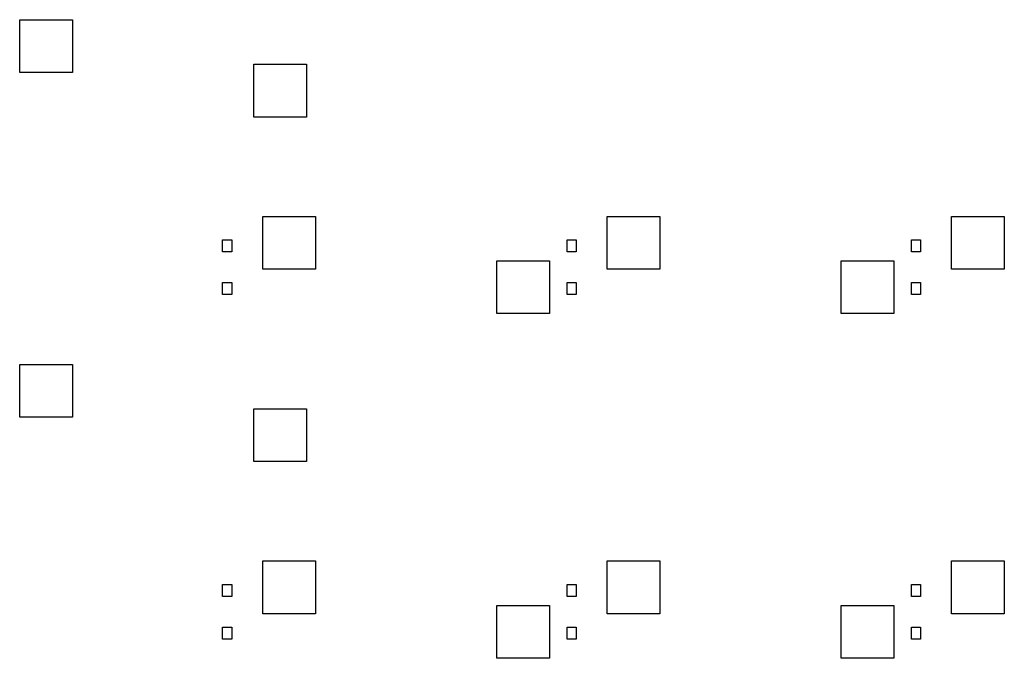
# Model space of a CAD drawing. Extents: x 3.08 to 10.86, y -3.21 to -0.63.
# Tile 1 of 10: x 3.08 to 5, y -3.21 to -1.97. Entities that reach past the tile are written whole.
import ezdxf

# ---------------------------------------------------------------- set-up
doc = ezdxf.new("R2010")
doc.units = 0
doc.header["$MEASUREMENT"] = 0
doc.layers.add('BLACK', color=7, linetype='CONTINUOUS')

msp = doc.modelspace()

# ---------------------------------------------------------------- linework, layer by layer
at = {"layer": 'BLACK', "linetype": 'CONTINUOUS'}
for p, q in [((3.08268, -2.07579), (3.08268, -1.97342)), ((3.08268, -1.97342), (3.18504, -1.97342)), ((3.18504, -1.97342), (3.18504, -2.07579)), ((3.5374, -2.1624), (3.5374, -2.06004)), ((3.5374, -2.06004), (3.63976, -2.06004)), ((3.63976, -2.06004), (3.63976, -2.1624)), ((3.18504, -2.07579), (3.08268, -2.07579)), ((3.63976, -2.1624), (3.5374, -2.1624)), ((3.55512, -2.45768), (3.55512, -2.35531)), ((3.55512, -2.35531), (3.65748, -2.35531)), ((3.65748, -2.35531), (3.65748, -2.45768)), ((4.22441, -2.45768), (4.22441, -2.35531)), ((4.22441, -2.35531), (4.32677, -2.35531)), ((4.32677, -2.35531), (4.32677, -2.45768)), ((4.8937, -2.45768), (4.8937, -2.35531)), ((4.8937, -2.35531), (4.99606, -2.35531)), ((4.99606, -2.35531), (4.99606, -2.45768)), ((3.47703, -2.42454), (3.47703, -2.40092)), ((3.47703, -2.40092), (3.49475, -2.40092)), ((3.49475, -2.40092), (3.49475, -2.42454)), ((4.14632, -2.42454), (4.14632, -2.40092)), ((4.14632, -2.40092), (4.16404, -2.40092)), ((4.16404, -2.40092), (4.16404, -2.42454)), ((4.81561, -2.42454), (4.81561, -2.40092)), ((4.81561, -2.40092), (4.83333, -2.40092)), ((4.83333, -2.40092), (4.83333, -2.42454)), ((3.49475, -2.42454), (3.47703, -2.42454)), ((4.16404, -2.42454), (4.14632, -2.42454)), ((4.83333, -2.42454), (4.81561, -2.42454)), ((4.00984, -2.54429), (4.00984, -2.44193)), ((4.00984, -2.44193), (4.1122, -2.44193)), ((4.1122, -2.44193), (4.1122, -2.54429)), ((4.67913, -2.54429), (4.67913, -2.44193)), ((4.67913, -2.44193), (4.78149, -2.44193)), ((4.78149, -2.44193), (4.78149, -2.54429)), ((3.65748, -2.45768), (3.55512, -2.45768)), ((4.32677, -2.45768), (4.22441, -2.45768)), ((4.99606, -2.45768), (4.8937, -2.45768)), ((3.47703, -2.50722), (3.47703, -2.48359)), ((3.47703, -2.48359), (3.49475, -2.48359)), ((3.49475, -2.48359), (3.49475, -2.50722)), ((4.14632, -2.50722), (4.14632, -2.48359)), ((4.14632, -2.48359), (4.16404, -2.48359)), ((4.16404, -2.48359), (4.16404, -2.50722)), ((4.81561, -2.50722), (4.81561, -2.48359)), ((4.81561, -2.48359), (4.83333, -2.48359)), ((4.83333, -2.48359), (4.83333, -2.50722)), ((3.49475, -2.50722), (3.47703, -2.50722)), ((4.16404, -2.50722), (4.14632, -2.50722)), ((4.83333, -2.50722), (4.81561, -2.50722)), ((4.1122, -2.54429), (4.00984, -2.54429)), ((4.78149, -2.54429), (4.67913, -2.54429)), ((3.08268, -2.74508), (3.08268, -2.64272)), ((3.08268, -2.64272), (3.18504, -2.64272)), ((3.18504, -2.64272), (3.18504, -2.74508)), ((3.5374, -2.83169), (3.5374, -2.72933)), ((3.5374, -2.72933), (3.63976, -2.72933)), ((3.63976, -2.72933), (3.63976, -2.83169)), ((3.18504, -2.74508), (3.08268, -2.74508)), ((3.63976, -2.83169), (3.5374, -2.83169)), ((3.55512, -3.12697), (3.55512, -3.0246)), ((3.55512, -3.0246), (3.65748, -3.0246)), ((3.65748, -3.0246), (3.65748, -3.12697)), ((4.22441, -3.12697), (4.22441, -3.0246)), ((4.22441, -3.0246), (4.32677, -3.0246)), ((4.32677, -3.0246), (4.32677, -3.12697)), ((4.8937, -3.12697), (4.8937, -3.0246)), ((4.8937, -3.0246), (4.99606, -3.0246)), ((4.99606, -3.0246), (4.99606, -3.12697)), ((3.47703, -3.09383), (3.47703, -3.07021)), ((3.47703, -3.07021), (3.49475, -3.07021)), ((3.49475, -3.07021), (3.49475, -3.09383)), ((4.14632, -3.09383), (4.14632, -3.07021)), ((4.14632, -3.07021), (4.16404, -3.07021)), ((4.16404, -3.07021), (4.16404, -3.09383)), ((4.81561, -3.09383), (4.81561, -3.07021)), ((4.81561, -3.07021), (4.83333, -3.07021)), ((4.83333, -3.07021), (4.83333, -3.09383)), ((3.49475, -3.09383), (3.47703, -3.09383)), ((4.16404, -3.09383), (4.14632, -3.09383)), ((4.83333, -3.09383), (4.81561, -3.09383)), ((4.00984, -3.21358), (4.00984, -3.11122)), ((4.00984, -3.11122), (4.1122, -3.11122)), ((4.1122, -3.11122), (4.1122, -3.21358)), ((4.67913, -3.21358), (4.67913, -3.11122)), ((4.67913, -3.11122), (4.78149, -3.11122)), ((4.78149, -3.11122), (4.78149, -3.21358)), ((3.65748, -3.12697), (3.55512, -3.12697)), ((4.32677, -3.12697), (4.22441, -3.12697)), ((4.99606, -3.12697), (4.8937, -3.12697)), ((3.47703, -3.17651), (3.47703, -3.15289)), ((3.47703, -3.15289), (3.49475, -3.15289)), ((3.49475, -3.15289), (3.49475, -3.17651)), ((4.14632, -3.17651), (4.14632, -3.15289)), ((4.14632, -3.15289), (4.16404, -3.15289)), ((4.16404, -3.15289), (4.16404, -3.17651)), ((4.81561, -3.17651), (4.81561, -3.15289)), ((4.81561, -3.15289), (4.83333, -3.15289)), ((4.83333, -3.15289), (4.83333, -3.17651)), ((3.49475, -3.17651), (3.47703, -3.17651)), ((4.16404, -3.17651), (4.14632, -3.17651)), ((4.83333, -3.17651), (4.81561, -3.17651)), ((4.1122, -3.21358), (4.00984, -3.21358)), ((4.78149, -3.21358), (4.67913, -3.21358))]:
    msp.add_line(p, q, dxfattribs=at)

doc.saveas('drawing.dxf')
